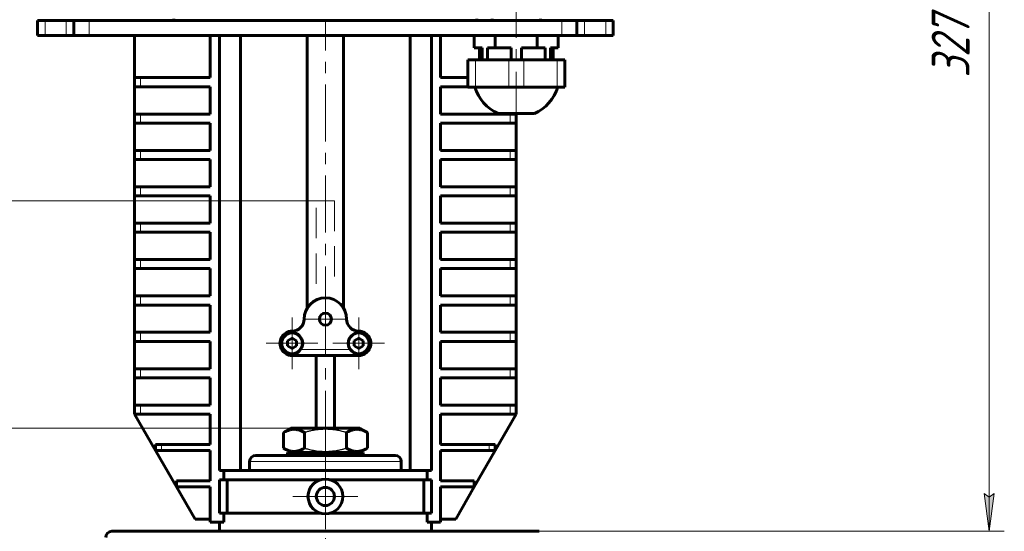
# Model space of a CAD drawing. Header units: millimetres. Extents: x 0 to 594, y 0 to 420.
# Tile 6 of 28: x 105 to 235, y 216 to 284. Entities that reach past the tile are written whole.
import ezdxf

# ---------------------------------------------------------------- set-up
doc = ezdxf.new("R2010")
doc.units = ezdxf.units.MM
for name, pattern in [('K5LT-1', [0]), ('K5LT_AXLED', [12, 7.5, -1.5, 1.5, -1.5]), ('K5LT_BASIC', [0]), ('K5LT_DASHED', [6, 4, -2]), ('K5LT_THIN', [0])]:
    doc.linetypes.add(name, pattern=pattern)
doc.layers.add('Системный слой', color=7, linetype='Continuous')
doc.layers.add('Системный слой (1)', color=7, linetype='Continuous', true_color=0x6c6c6c)
doc.styles.add('KDIMTEXTSTYLE', font='txt', dxfattribs={"width": 0.96, "oblique": 15, "height": 5})
doc.styles.add('KTEXTSTYLE', font='txt', dxfattribs={"width": 0.96, "height": 5})
doc.dimstyles.new('KDIMSTYLE (0.40)', dxfattribs={"dimtxt": 5, "dimasz": 1, "dimexe": 2, "dimexo": 0, "dimgap": 1, "dimtad": 1, "dimlfac": 2.5, "dimtxsty": 'KDIMTEXTSTYLE', "dimsah": 1, "dimcen": 0, "dimdle": 1, "dimadec": 0, "dimazin": 0, "dimtfac": 0.667, "dimtmove": 0, "dimatfit": 3, "dimfxl": 1, "dimtvp": 1, "dimtolj": 1, "dimtzin": 0, "dimarcsym": 0})

# ---------------------------------------------------------------- blocks, each defined once
blk = doc.blocks.new('U40')
at = {"layer": 'Системный слой (1)', "color": 30, "linetype": 'K5LT_AXLED', "lineweight": 18, "true_color": 0xff8000}
for q in [(140.83, 244.42), (137.43, 241.02), (144.23, 241.02), (140.83, 237.62)]:
    blk.add_line((140.83, 241.02), q, dxfattribs=at)
blk = doc.blocks.new('U41')
at = {"layer": 'Системный слой (1)', "color": 30, "linetype": 'K5LT_AXLED', "lineweight": 18, "true_color": 0xff8000}
for q in [(145.23, 225.12), (140.93, 220.82), (149.53, 220.82), (145.23, 216.52)]:
    blk.add_line((145.23, 220.82), q, dxfattribs=at)
blk = doc.blocks.new('U42')
at = {"layer": 'Системный слой (1)', "color": 30, "linetype": 'K5LT_AXLED', "lineweight": 18, "true_color": 0xff8000}
for q in [(145.23, 247.02), (142.43, 244.22), (148.03, 244.22), (145.23, 241.42)]:
    blk.add_line((145.23, 244.22), q, dxfattribs=at)
blk = doc.blocks.new('U43')
at = {"layer": 'Системный слой (1)', "color": 30, "linetype": 'K5LT_AXLED', "lineweight": 18, "true_color": 0xff8000}
for q in [(149.63, 244.42), (146.23, 241.02), (153.03, 241.02), (149.63, 237.62)]:
    blk.add_line((149.63, 241.02), q, dxfattribs=at)
blk = doc.blocks.new('D2')
at = {"layer": 'Системный слой (1)'}
for points in [[(47.76, 224.82), (47.1, 229.82), (46.44, 224.82), (47.1, 225.32)], [(47.1, 165.82), (47.76, 170.82), (47.1, 170.32), (46.44, 170.82)]]:
    blk.add_hatch(color=7, dxfattribs=at).paths.add_polyline_path(points)
at = {"layer": 'Системный слой (1)', "color": 7, "linetype": 'K5LT_THIN', "lineweight": 18, "true_color": 0xffffff}
for p, q in [((140.67, 229.82), (45.1, 229.82)), ((46.44, 224.82), (47.1, 229.82)), ((47.1, 229.82), (47.76, 224.82)), ((47.1, 229.82), (47.1, 165.82)), ((47.1, 225.32), (46.44, 224.82)), ((47.76, 224.82), (47.1, 225.32)), ((47.1, 165.82), (46.44, 170.82)), ((46.44, 170.82), (47.1, 170.32)), ((47.1, 170.32), (47.76, 170.82)), ((47.76, 170.82), (47.1, 165.82)), ((65.23, 165.82), (45.1, 165.82))]:
    blk.add_line(p, q, dxfattribs=at)
blk.add_wipeout([(46.1, 192.61), (38.72, 192.61), (38.72, 202.61), (46.1, 202.61)]).dxf.layer = 'Системный слой (1)'
at = {"layer": 'Системный слой (1)', "color": 7, "insert": (39.51, 192.61), "char_height": 5, "attachment_point": 1, "rotation": 90, "style": 'KTEXTSTYLE'}
blk.add_mtext('\\fArial|b0|c204|p34;\\H5.0;\\W1.000;\\Q15;\\fGOST Type AU|b0|i0|c204|p34;\\Q15;\\W0.960;160', dxfattribs=at)
blk = doc.blocks.new('KDIMARROW_01')
at = {"layer": 'Системный слой'}
blk.add_hatch(color=0, dxfattribs=at).paths.add_polyline_path([(0, 0), (-5, 0.66), (-4.5, 0), (-5, -0.66)])
at = {"layer": 'Системный слой', "color": 0, "linetype": 'K5LT_THIN', "lineweight": 18}
for p, q in [((-4.5, 0), (-5, 0.66)), ((-5, 0.66), (0, 0)), ((0, 0), (-5, -0.66)), ((-5, -0.66), (-4.5, 0))]:
    blk.add_line(p, q, dxfattribs=at)
at = {"layer": 'Системный слой (1)', "color": 0, "linetype": 'K5LT_THIN', "lineweight": 18}
blk.add_line((319.25, 165.82), (318.85, 165.82), dxfattribs=at)
blk = doc.blocks.new('D3')
at = {"layer": 'Системный слой (1)'}
for points in [[(34.56, 254.82), (33.9, 259.82), (33.24, 254.82), (33.9, 255.32)], [(33.9, 165.82), (34.56, 170.82), (33.9, 170.32), (33.24, 170.82)]]:
    blk.add_hatch(color=7, dxfattribs=at).paths.add_polyline_path(points)
at = {"layer": 'Системный слой (1)', "color": 7, "linetype": 'K5LT_THIN', "lineweight": 18, "true_color": 0xffffff}
for p, q in [((144.03, 259.82), (31.9, 259.82)), ((33.24, 254.82), (33.9, 259.82)), ((33.9, 259.82), (34.56, 254.82)), ((33.9, 165.82), (33.9, 259.82)), ((33.9, 255.32), (33.24, 254.82)), ((34.56, 254.82), (33.9, 255.32)), ((33.9, 165.82), (33.24, 170.82)), ((33.24, 170.82), (33.9, 170.32)), ((33.9, 170.32), (34.56, 170.82)), ((34.56, 170.82), (33.9, 165.82)), ((65.23, 165.82), (31.9, 165.82))]:
    blk.add_line(p, q, dxfattribs=at)
blk.add_wipeout([(32.9, 207.48), (25.52, 207.48), (25.52, 217.73), (32.9, 217.73)]).dxf.layer = 'Системный слой (1)'
at = {"layer": 'Системный слой (1)', "color": 7, "insert": (26.31, 207.48), "char_height": 5, "attachment_point": 1, "rotation": 90, "style": 'KTEXTSTYLE'}
blk.add_mtext('\\fArial|b0|c204|p34;\\H5.0;\\W1.000;\\Q15;\\fGOST Type AU|b0|i0|c204|p34;\\Q15;\\W0.960;235', dxfattribs=at)
blk = doc.blocks.new('D5')
at = {"layer": 'Системный слой (1)'}
for points in [[(233.51, 342.02), (232.85, 347.02), (232.19, 342.02), (232.85, 342.52)], [(232.85, 216.22), (233.51, 221.22), (232.85, 220.72), (232.19, 221.22)]]:
    blk.add_hatch(color=7, dxfattribs=at).paths.add_polyline_path(points)
at = {"layer": 'Системный слой (1)', "color": 7, "linetype": 'K5LT_THIN', "lineweight": 18, "true_color": 0xffffff}
for p, q in [((168.67, 347.02), (234.85, 347.02)), ((232.19, 342.02), (232.85, 347.02)), ((232.85, 347.02), (233.51, 342.02)), ((232.85, 347.02), (232.85, 216.22)), ((232.85, 342.52), (232.19, 342.02)), ((233.51, 342.02), (232.85, 342.52)), ((232.85, 216.22), (232.19, 221.22)), ((232.19, 221.22), (232.85, 220.72)), ((232.85, 220.72), (233.51, 221.22)), ((233.51, 221.22), (232.85, 216.22)), ((159.23, 216.22), (234.85, 216.22))]:
    blk.add_line(p, q, dxfattribs=at)
blk.add_wipeout([(231.85, 276.08), (224.47, 276.08), (224.47, 286.72), (231.85, 286.72)]).dxf.layer = 'Системный слой (1)'
at = {"layer": 'Системный слой (1)', "color": 7, "insert": (225.26, 276.08), "char_height": 5, "attachment_point": 1, "rotation": 90, "style": 'KTEXTSTYLE'}
blk.add_mtext('\\fArial|b0|c204|p34;\\H5.0;\\W1.000;\\Q15;\\fGOST Type AU|b0|i0|c204|p34;\\Q15;\\W0.960;327', dxfattribs=at)

msp = doc.modelspace()

# ---------------------------------------------------------------- linework, layer by layer
at = {"layer": 'Системный слой (1)', "color": 30, "linetype": 'K5LT_AXLED', "lineweight": 18, "true_color": 0xff8000}
for p, q in [((170.433, 281.619), (170.433, 285.819)), ((145.233, 243.6612), (145.233, 283.619)), ((145.233, 227.2517), (145.233, 241.419)), ((145.233, 75.819), (145.233, 229.1863))]:
    msp.add_line(p, q, dxfattribs=at)
at = {"layer": 'Системный слой (1)', "color": 143, "linetype": 'K5LT_BASIC', "lineweight": 60, "true_color": 0x33acca}
for p, q in [((107.233, 283.619), (107.233, 281.619)), ((108.233, 283.619), (107.233, 283.619)), ((111.0318, 283.619), (108.233, 283.619)), ((112.033, 283.619), (111.0318, 283.619)), ((112.033, 283.619), (112.033, 281.619)), ((112.033, 283.619), (112.033, 281.619)), ((114.0318, 283.619), (112.033, 283.619)), ((176.4342, 283.619), (114.0318, 283.619)), ((125.233, 283.819), (125.233, 283.619)), ((165.233, 283.819), (165.233, 283.619)), ((167.233, 283.819), (167.233, 283.619)), ((173.633, 283.819), (173.633, 283.619)), ((178.433, 283.619), (176.4342, 283.619)), ((178.433, 283.619), (178.433, 281.619)), ((179.4342, 283.619), (178.433, 283.619)), ((178.433, 283.619), (178.433, 281.619)), ((182.233, 283.619), (179.4342, 283.619)), ((183.233, 283.619), (182.233, 283.619)), ((183.233, 283.619), (183.233, 281.619)), ((108.233, 281.619), (107.233, 281.619)), ((111.0318, 281.619), (108.233, 281.619)), ((112.033, 281.619), (111.0318, 281.619)), ((114.0318, 281.619), (112.033, 281.619)), ((176.4342, 281.619), (114.0318, 281.619)), ((120.033, 276.0754), (120.033, 281.619)), ((130.033, 276.0754), (130.033, 281.619)), ((131.233, 281.619), (131.233, 224.219)), ((134.033, 281.619), (134.033, 224.219)), ((142.833, 245.6612), (142.833, 281.619)), ((147.633, 245.6612), (147.633, 281.619)), ((156.433, 281.619), (156.433, 224.219)), ((159.233, 281.619), (159.233, 224.219)), ((160.433, 276.0754), (160.433, 281.619)), ((164.8905, 280.019), (164.8905, 281.619)), ((167.6617, 280.019), (167.6617, 281.619)), ((173.2043, 280.019), (173.2043, 281.619)), ((175.9756, 280.019), (175.9756, 281.619)), ((178.433, 281.619), (176.4342, 281.619)), ((179.4342, 281.619), (178.433, 281.619)), ((182.233, 281.619), (179.4342, 281.619)), ((183.233, 281.619), (182.233, 281.619)), ((165.94, 280.019), (164.8905, 280.019)), ((165.5862, 280.019), (165.5862, 278.419)), ((165.94, 280.019), (165.94, 278.419)), ((167.6617, 280.019), (166.6122, 280.019)), ((166.6122, 280.019), (166.6122, 278.419)), ((169.7609, 280.019), (167.6617, 280.019)), ((169.7609, 280.019), (169.7609, 278.419)), ((173.2043, 280.019), (171.1052, 280.019)), ((171.1052, 280.019), (171.1052, 278.419)), ((174.2539, 280.019), (173.2043, 280.019)), ((174.2539, 280.019), (174.2539, 278.419)), ((174.926, 280.019), (174.926, 278.419)), ((175.9756, 280.019), (174.926, 280.019)), ((175.2799, 280.019), (175.2799, 278.419)), ((164.033, 278.419), (165.033, 278.419)), ((164.033, 278.419), (164.033, 274.819)), ((165.033, 278.419), (169.433, 278.419)), ((169.433, 278.419), (171.433, 278.419)), ((171.433, 278.419), (175.833, 278.419)), ((175.833, 278.419), (176.833, 278.419)), ((176.833, 278.419), (176.833, 274.819)), ((120.033, 276.0754), (120.833, 276.0754)), ((120.033, 274.8754), (120.033, 276.0754)), ((120.833, 276.0754), (130.033, 276.0754)), ((164.033, 276.0754), (160.433, 276.0754)), ((120.833, 274.8754), (120.033, 274.8754)), ((120.033, 271.2754), (120.033, 274.8754)), ((130.033, 274.8754), (120.833, 274.8754)), ((130.033, 271.2754), (130.033, 274.8754)), ((160.433, 274.8754), (164.033, 274.8754)), ((160.433, 271.2754), (160.433, 274.8754)), ((165.033, 274.819), (164.033, 274.819)), ((169.433, 274.819), (165.033, 274.819)), ((171.433, 274.819), (169.433, 274.819)), ((175.833, 274.819), (171.433, 274.819)), ((176.833, 274.819), (175.833, 274.819)), ((120.033, 270.0754), (120.033, 271.2754)), ((120.033, 271.2754), (120.833, 271.2754)), ((120.833, 271.2754), (130.033, 271.2754)), ((169.633, 271.2754), (160.433, 271.2754)), ((168.033, 271.342), (170.433, 271.342)), ((169.633, 271.2754), (170.433, 271.2754)), ((170.433, 271.342), (172.833, 271.342)), ((170.433, 271.2754), (170.433, 271.342)), ((170.433, 270.0754), (170.433, 271.2754)), ((120.033, 266.4754), (120.033, 270.0754)), ((120.833, 270.0754), (120.033, 270.0754)), ((130.033, 270.0754), (120.833, 270.0754)), ((130.033, 266.4754), (130.033, 270.0754)), ((160.433, 270.0754), (169.633, 270.0754)), ((160.433, 266.4754), (160.433, 270.0754)), ((170.433, 270.0754), (169.633, 270.0754)), ((170.433, 266.4754), (170.433, 270.0754)), ((120.033, 266.4754), (120.833, 266.4754)), ((120.033, 265.2754), (120.033, 266.4754)), ((120.833, 266.4754), (130.033, 266.4754)), ((169.633, 266.4754), (160.433, 266.4754)), ((169.633, 266.4754), (170.433, 266.4754)), ((170.433, 265.2754), (170.433, 266.4754)), ((120.033, 261.6754), (120.033, 265.2754)), ((120.833, 265.2754), (120.033, 265.2754)), ((130.033, 265.2754), (120.833, 265.2754)), ((130.033, 261.6754), (130.033, 265.2754)), ((160.433, 265.2754), (169.633, 265.2754)), ((160.433, 261.6754), (160.433, 265.2754)), ((170.433, 265.2754), (169.633, 265.2754)), ((170.433, 261.6754), (170.433, 265.2754)), ((120.033, 260.4754), (120.033, 261.6754)), ((120.033, 261.6754), (120.833, 261.6754)), ((120.833, 261.6754), (130.033, 261.6754)), ((169.633, 261.6754), (160.433, 261.6754)), ((169.633, 261.6754), (170.433, 261.6754)), ((170.433, 260.4754), (170.433, 261.6754)), ((120.833, 260.4754), (120.033, 260.4754)), ((120.033, 256.8754), (120.033, 260.4754)), ((130.033, 260.4754), (120.833, 260.4754)), ((130.033, 256.8754), (130.033, 260.4754)), ((160.433, 260.4754), (169.633, 260.4754)), ((160.433, 256.8754), (160.433, 260.4754)), ((170.433, 260.4754), (169.633, 260.4754)), ((170.433, 256.8754), (170.433, 260.4754)), ((120.033, 256.8754), (120.833, 256.8754)), ((120.033, 255.6754), (120.033, 256.8754)), ((120.833, 256.8754), (130.033, 256.8754)), ((169.633, 256.8754), (160.433, 256.8754)), ((169.633, 256.8754), (170.433, 256.8754)), ((170.433, 255.6754), (170.433, 256.8754)), ((120.033, 252.0754), (120.033, 255.6754)), ((120.833, 255.6754), (120.033, 255.6754)), ((130.033, 255.6754), (120.833, 255.6754)), ((130.033, 252.0754), (130.033, 255.6754)), ((160.433, 252.0754), (160.433, 255.6754)), ((160.433, 255.6754), (169.633, 255.6754)), ((170.433, 255.6754), (169.633, 255.6754)), ((170.433, 252.0754), (170.433, 255.6754)), ((120.033, 250.8754), (120.033, 252.0754)), ((120.033, 252.0754), (120.833, 252.0754)), ((120.033, 247.2754), (120.033, 250.8754)), ((120.833, 250.8754), (120.033, 250.8754)), ((120.833, 252.0754), (130.033, 252.0754)), ((130.033, 250.8754), (120.833, 250.8754)), ((130.033, 247.2754), (130.033, 250.8754)), ((169.633, 252.0754), (160.433, 252.0754)), ((160.433, 250.8754), (169.633, 250.8754)), ((160.433, 247.2754), (160.433, 250.8754)), ((169.633, 252.0754), (170.433, 252.0754)), ((170.433, 250.8754), (169.633, 250.8754)), ((170.433, 250.8754), (170.433, 252.0754)), ((170.433, 247.2754), (170.433, 250.8754)), ((120.033, 246.0754), (120.033, 247.2754)), ((120.033, 247.2754), (120.833, 247.2754)), ((120.833, 247.2754), (130.033, 247.2754)), ((169.633, 247.2754), (160.433, 247.2754)), ((169.633, 247.2754), (170.433, 247.2754)), ((170.433, 246.0754), (170.433, 247.2754)), ((120.833, 246.0754), (120.033, 246.0754)), ((120.033, 242.4754), (120.033, 246.0754)), ((130.033, 246.0754), (120.833, 246.0754)), ((130.033, 242.4754), (130.033, 246.0754)), ((160.433, 246.0754), (169.633, 246.0754)), ((160.433, 242.4754), (160.433, 246.0754)), ((170.433, 246.0754), (169.633, 246.0754)), ((170.433, 242.4754), (170.433, 246.0754)), ((120.033, 242.4754), (120.833, 242.4754)), ((120.033, 241.2754), (120.033, 242.4754)), ((120.833, 242.4754), (130.033, 242.4754)), ((169.633, 242.4754), (160.433, 242.4754)), ((169.633, 242.4754), (170.433, 242.4754)), ((170.433, 241.2754), (170.433, 242.4754)), ((120.833, 241.2754), (120.033, 241.2754)), ((120.033, 237.6754), (120.033, 241.2754)), ((130.033, 241.2754), (120.833, 241.2754)), ((130.033, 237.6754), (130.033, 241.2754)), ((140.833, 241.7118), (140.233, 241.3654)), ((140.233, 241.3654), (140.233, 240.6726)), ((140.233, 240.6726), (140.833, 240.3262)), ((141.433, 241.3654), (140.833, 241.7118)), ((140.833, 240.3262), (141.433, 240.6726)), ((141.433, 240.6726), (141.433, 241.3654)), ((149.633, 241.7118), (149.033, 241.3654)), ((149.033, 241.3654), (149.033, 240.6726)), ((149.033, 240.6726), (149.633, 240.3262)), ((150.233, 241.3654), (149.633, 241.7118)), ((149.633, 240.3262), (150.233, 240.6726)), ((150.233, 240.6726), (150.233, 241.3654)), ((160.433, 237.6754), (160.433, 241.2754)), ((160.433, 241.2754), (169.633, 241.2754)), ((170.433, 241.2754), (169.633, 241.2754)), ((170.433, 237.6754), (170.433, 241.2754)), ((140.833, 239.419), (149.633, 239.419)), ((144.033, 229.819), (144.033, 239.419)), ((146.433, 229.819), (146.433, 239.419)), ((120.033, 236.4754), (120.033, 237.6754)), ((120.033, 237.6754), (120.833, 237.6754)), ((120.833, 237.6754), (130.033, 237.6754)), ((169.633, 237.6754), (160.433, 237.6754)), ((169.633, 237.6754), (170.433, 237.6754)), ((170.433, 236.4754), (170.433, 237.6754)), ((120.033, 232.8754), (120.033, 236.4754)), ((120.833, 236.4754), (120.033, 236.4754)), ((130.033, 236.4754), (120.833, 236.4754)), ((130.033, 232.8754), (130.033, 236.4754)), ((160.433, 232.8754), (160.433, 236.4754)), ((160.433, 236.4754), (169.633, 236.4754)), ((170.433, 236.4754), (169.633, 236.4754)), ((170.433, 232.8754), (170.433, 236.4754)), ((120.033, 231.6754), (120.033, 232.8754)), ((120.033, 232.8754), (120.833, 232.8754)), ((120.833, 232.8754), (130.033, 232.8754)), ((169.633, 232.8754), (160.433, 232.8754)), ((169.633, 232.8754), (170.433, 232.8754)), ((170.433, 231.6754), (170.433, 232.8754)), ((120.833, 231.6754), (120.033, 231.6754)), ((120.033, 231.6754), (122.8043, 226.8754)), ((130.033, 231.6754), (120.833, 231.6754)), ((130.033, 227.6754), (130.033, 231.6754)), ((160.433, 227.6754), (160.433, 231.6754)), ((160.433, 231.6754), (169.633, 231.6754)), ((167.6617, 226.8754), (170.433, 231.6754)), ((170.433, 231.6754), (169.633, 231.6754)), ((139.6905, 229.2517), (140.673, 229.819)), ((139.6905, 227.1863), (139.6905, 229.2517)), ((149.793, 229.819), (140.673, 229.819)), ((142.4617, 227.1863), (142.4617, 229.2517)), ((148.0043, 227.1863), (148.0043, 229.2517)), ((150.7756, 229.2517), (149.793, 229.819)), ((150.7756, 227.1863), (150.7756, 229.2517)), ((122.8043, 227.6754), (123.6043, 227.6754)), ((122.8043, 226.8754), (122.8043, 227.6754)), ((123.6043, 227.6754), (130.033, 227.6754)), ((166.8617, 227.6754), (160.433, 227.6754)), ((166.8617, 227.6754), (167.6617, 227.6754)), ((167.6617, 226.8754), (167.6617, 227.6754)), ((123.6043, 226.8754), (122.8043, 226.8754)), ((122.8043, 226.8754), (125.5756, 222.0754)), ((130.033, 226.8754), (123.6043, 226.8754)), ((130.033, 222.8754), (130.033, 226.8754)), ((136.033, 226.219), (154.433, 226.219)), ((140.673, 226.619), (139.6905, 227.1863)), ((140.233, 226.219), (140.233, 226.619)), ((140.233, 226.619), (150.233, 226.619)), ((149.793, 226.619), (150.7756, 227.1863)), ((150.233, 226.219), (150.233, 226.619)), ((160.433, 222.8754), (160.433, 226.8754)), ((160.433, 226.8754), (166.8617, 226.8754)), ((164.8905, 222.0754), (167.6617, 226.8754)), ((167.6617, 226.8754), (166.8617, 226.8754)), ((135.233, 225.419), (135.233, 224.219)), ((155.233, 225.419), (155.233, 224.219)), ((131.233, 224.219), (131.8166, 224.219)), ((131.8166, 223.019), (131.8166, 224.219)), ((131.8166, 224.219), (158.6494, 224.219)), ((159.233, 224.219), (158.6494, 224.219)), ((158.6494, 223.019), (158.6494, 224.219)), ((125.5756, 222.0754), (125.5756, 222.8754)), ((125.5756, 222.8754), (130.033, 222.8754)), ((131.8166, 223.019), (131.233, 223.019)), ((131.233, 223.019), (131.233, 218.619)), ((131.8166, 223.019), (144.5622, 223.019)), ((132.2577, 218.619), (132.2577, 223.019)), ((145.9038, 223.019), (158.6494, 223.019)), ((158.2084, 218.619), (158.2084, 223.019)), ((158.6494, 223.019), (159.233, 223.019)), ((159.233, 223.019), (159.233, 218.619)), ((164.8905, 222.8754), (160.433, 222.8754)), ((164.8905, 222.0754), (164.8905, 222.8754)), ((125.5756, 222.0754), (128.033, 217.819)), ((130.033, 222.0754), (125.5756, 222.0754)), ((130.033, 217.419), (130.033, 222.0754)), ((160.433, 217.419), (160.433, 222.0754)), ((160.433, 222.0754), (164.8905, 222.0754)), ((162.433, 217.819), (164.8905, 222.0754)), ((131.233, 218.619), (131.8166, 218.619)), ((131.8166, 217.419), (131.8166, 218.619)), ((131.8166, 218.619), (144.5622, 218.619)), ((145.9038, 218.619), (158.6494, 218.619)), ((158.6494, 217.419), (158.6494, 218.619)), ((159.233, 218.619), (158.6494, 218.619)), ((130.033, 217.819), (128.033, 217.819)), ((131.8166, 217.419), (130.033, 217.419)), ((131.233, 216.219), (131.233, 217.419)), ((158.6494, 217.419), (160.433, 217.419)), ((159.233, 216.219), (159.233, 217.419)), ((160.433, 217.819), (162.433, 217.819)), ((117.033, 216.219), (173.433, 216.219))]:
    msp.add_line(p, q, dxfattribs=at)
at = {"layer": 'Системный слой (1)', "color": 7, "linetype": 'K5LT_THIN', "lineweight": 18, "true_color": 0xffffff}
for p, q in [((108.233, 283.619), (108.233, 281.619)), ((111.0318, 283.619), (111.0318, 281.619)), ((114.0318, 283.619), (114.0318, 281.619)), ((176.4342, 283.619), (176.4342, 281.619)), ((179.4342, 283.619), (179.4342, 281.619)), ((182.233, 283.619), (182.233, 281.619)), ((165.033, 278.419), (165.033, 274.819)), ((169.433, 278.419), (169.433, 274.819)), ((171.433, 278.419), (171.433, 274.819)), ((175.833, 278.419), (175.833, 274.819)), ((120.833, 274.8754), (120.833, 276.0754)), ((120.833, 270.0754), (120.833, 271.2754)), ((169.633, 270.0754), (169.633, 271.2754)), ((120.833, 265.2754), (120.833, 266.4754)), ((169.633, 265.2754), (169.633, 266.4754)), ((120.833, 260.4754), (120.833, 261.6754)), ((169.633, 260.4754), (169.633, 261.6754)), ((120.833, 255.6754), (120.833, 256.8754)), ((169.633, 255.6754), (169.633, 256.8754)), ((120.833, 250.8754), (120.833, 252.0754)), ((169.633, 250.8754), (169.633, 252.0754)), ((120.833, 246.0754), (120.833, 247.2754)), ((169.633, 246.0754), (169.633, 247.2754)), ((120.833, 241.2754), (120.833, 242.4754)), ((169.633, 241.2754), (169.633, 242.4754)), ((139.4474, 240.219), (139.6841, 240.219)), ((141.9819, 240.219), (148.4841, 240.219)), ((150.7819, 240.219), (151.0187, 240.219)), ((120.833, 236.4754), (120.833, 237.6754)), ((169.633, 236.4754), (169.633, 237.6754)), ((120.833, 231.6754), (120.833, 232.8754)), ((169.633, 231.6754), (169.633, 232.8754)), ((123.6043, 226.8754), (123.6043, 227.6754)), ((166.8617, 226.8754), (166.8617, 227.6754)), ((135.233, 225.419), (155.233, 225.419))]:
    msp.add_line(p, q, dxfattribs=at)
at = {"layer": 'Системный слой (1)', "color": 7, "linetype": 'K5LT_DASHED', "lineweight": 18, "true_color": 0xffffff}
for p, q in [((144.033, 248.8754), (144.033, 259.819)), ((144.033, 259.819), (146.433, 259.819)), ((146.433, 259.819), (146.433, 249.0754))]:
    msp.add_line(p, q, dxfattribs=at)
at = {"layer": 'Системный слой (1)', "color": 143, "linetype": 'K5LT_BASIC', "lineweight": 60, "true_color": 0x33acca}
for centre, radius in [((145.233, 244.219), 0.8), ((140.833, 241.019), 1.4), ((149.633, 241.019), 1.4), ((145.233, 220.819), 2.3), ((145.233, 220.819), 1.2)]:
    msp.add_circle(centre, radius, dxfattribs=at)
at = {"layer": 'Системный слой (1)', "color": 7, "linetype": 'K5LT_THIN', "lineweight": 18, "true_color": 0xffffff}
for centre in [(140.833, 241.019), (149.633, 241.019)]:
    msp.add_circle(centre, 1.24, dxfattribs=at)
at = {"layer": 'Системный слой (1)', "color": 143, "linetype": 'K5LT_BASIC', "lineweight": 60, "true_color": 0x33acca}
for centre, radius, start, end in [((170.433, 276.5866), 5.7676, 197.846856, 245.410403), ((170.433, 276.5866), 5.7676, 294.589597, 342.153144), ((145.233, 244.219), 2.8, 0, 180), ((140.833, 244.219), 1.6, 270, 0), ((149.633, 244.219), 1.6, 180, 270), ((140.833, 241.019), 1.6, 90, 210), ((149.633, 241.019), 1.6, 330, 90), ((140.833, 241.019), 1.6, 210, 270), ((149.633, 241.019), 1.6, 270, 330), ((136.033, 225.419), 0.8, 90, 180), ((154.433, 225.419), 0.8, 0, 90), ((117.033, 215.419), 0.8, 90, 180)]:
    msp.add_arc(centre, radius, start, end, dxfattribs=at)
for points in [[(142.4617, 229.2517), (142.3541, 229.3139), (142.1758, 229.4079), (141.9407, 229.5085), (141.7804, 229.5649), (141.6271, 229.6099), (141.4714, 229.6456), (141.2926, 229.6715), (141.1239, 229.6821), (140.9623, 229.6793), (140.8079, 229.665), (140.6582, 229.6404), (140.4874, 229.6007), (140.2516, 229.5269), (139.9776, 229.4094), (139.7774, 229.3019), (139.6905, 229.2517)], [(150.7756, 229.2517), (150.6679, 229.3139), (150.4896, 229.4079), (150.2546, 229.5085), (150.0942, 229.5649), (149.941, 229.6099), (149.7853, 229.6456), (149.6065, 229.6715), (149.4378, 229.6821), (149.2761, 229.6793), (149.1217, 229.665), (148.972, 229.6404), (148.8013, 229.6007), (148.5655, 229.5269), (148.2915, 229.4094), (148.0913, 229.3019), (148.0043, 229.2517)], [(139.6905, 227.1863), (139.7981, 227.1241), (139.9764, 227.0301), (140.2115, 226.9295), (140.3718, 226.8731), (140.5251, 226.828), (140.6808, 226.7923), (140.8596, 226.7664), (141.0283, 226.7559), (141.1899, 226.7587), (141.3443, 226.773), (141.494, 226.7976), (141.6648, 226.8372), (141.9006, 226.911), (142.1746, 227.0286), (142.3748, 227.1361), (142.4617, 227.1863)], [(148.0043, 227.1863), (148.112, 227.1241), (148.2902, 227.0301), (148.5253, 226.9295), (148.6857, 226.8731), (148.8389, 226.828), (148.9946, 226.7923), (149.1734, 226.7664), (149.3421, 226.7559), (149.5038, 226.7587), (149.6582, 226.773), (149.8079, 226.7976), (149.9786, 226.8372), (150.2144, 226.911), (150.4884, 227.0286), (150.6886, 227.1361), (150.7756, 227.1863)]]:
    msp.add_open_spline(points, degree=3, knots=[0, 0, 0, 0, 2.03197676, 3.33971817, 4.35691028, 4.98286377, 6.14673398, 7.19733448, 8.23107414, 9.20464301, 10.12610383, 11.03238569, 11.92740894, 13.24282625, 15.35658079, 17, 17, 17, 17], dxfattribs=at)
at = {"layer": 'Системный слой (1)', "color": 7, "linetype": 'K5LT-1'}
for points in [[(148.0043, 229.2517), (147.8752, 229.289), (147.5452, 229.3793), (146.9456, 229.5176), (146.3422, 229.6145), (145.8764, 229.6574), (145.6171, 229.6723), (145.4491, 229.6781), (145.3083, 229.6803), (145.1567, 229.6807), (144.9667, 229.6772), (144.7384, 229.6668), (144.4107, 229.643), (143.936, 229.5875), (143.3953, 229.4891), (142.8886, 229.3702), (142.6036, 229.2926), (142.4617, 229.2517)], [(142.4617, 227.1863), (142.5908, 227.149), (142.9208, 227.0587), (143.5204, 226.9203), (144.1239, 226.8234), (144.5897, 226.7806), (144.849, 226.7656), (145.0169, 226.7599), (145.1578, 226.7576), (145.3093, 226.7573), (145.4994, 226.7608), (145.7276, 226.7712), (146.0553, 226.795), (146.53, 226.8504), (147.0707, 226.9488), (147.5774, 227.0677), (147.8625, 227.1453), (148.0043, 227.1863)]]:
    msp.add_open_spline(points, degree=3, knots=[0, 0, 0, 0, 3.15229629, 8.02402693, 14.43035773, 17.47429983, 18.99627089, 20.51824194, 21.40985484, 22.30146773, 24.08469353, 25.86791932, 27.65114512, 31.79250392, 37.07252473, 40.53626237, 44, 44, 44, 44], dxfattribs=at)

# ---------------------------------------------------------------- block references
at = {"layer": 'Системный слой (1)'}
for name in ['U42', 'U40', 'U43', 'U41']:
    msp.add_blockref(name, (0, 0), dxfattribs=at)

# ---------------------------------------------------------------- next in the draw order: dimensions: what is measured, and where the dimension line sits
at = {"layer": 'Системный слой (1)', "color": 7}
for base, p1, p2, picture, middle in [((232.8489, 347.019), (159.233, 216.219), (168.6667, 347.019), 'D5', (232.8489, 281.619)), ((47.0995, 229.819), (65.233, 165.819), (140.673, 229.819), 'D2', (47.0995, 197.819))]:
    dim = msp.add_linear_dim(base=base, p1=p1, p2=p2, angle=90, dimstyle='KDIMSTYLE (0.40)', override={"dimexo": 0, "dimpost": '\\fGOST Type AU|b0|c204|p34;\\H5.0;\\W0.960;\\Q15;<>', "dimblk1": 'KDIMARROW_01', "dimblk2": 'KDIMARROW_01', "dimse1": 0, "dimse2": 0, "dimclrt": 7, "dimtol": 1, "dimtp": 0, "dimtm": 0, "dimtdec": 5, "dimtolj": 1}, dxfattribs=at)
    dim.commit()
    dim.dimension.update_dxf_attribs({"geometry": picture, "text_midpoint": middle, "dimtype": 160})

# ---------------------------------------------------------------- next in the draw order: linework, layer by layer
at = {"layer": 'Системный слой (1)', "color": 30, "linetype": 'K5LT_AXLED', "lineweight": 18, "true_color": 0xff8000}
msp.add_line((170.433, 269.342), (170.433, 283.619), dxfattribs=at)

# ---------------------------------------------------------------- next in the draw order: dimensions: what is measured, and where the dimension line sits
at = {"layer": 'Системный слой (1)', "color": 7}
dim = msp.add_linear_dim(base=(33.8995, 165.819), p1=(144.033, 259.819), p2=(65.233, 165.819), angle=90, dimstyle='KDIMSTYLE (0.40)', override={"dimexo": 0, "dimpost": '\\fGOST Type AU|b0|c204|p34;\\H5.0;\\W0.960;\\Q15;<>', "dimblk1": 'KDIMARROW_01', "dimblk2": 'KDIMARROW_01', "dimse1": 0, "dimse2": 0, "dimclrt": 7, "dimtol": 1, "dimtp": 0, "dimtm": 0, "dimtdec": 5, "dimtolj": 1}, dxfattribs=at)
dim.commit()
dim.dimension.update_dxf_attribs({"geometry": 'D3', "text_midpoint": (33.8995, 212.819), "dimtype": 160})

doc.saveas('drawing.dxf')
